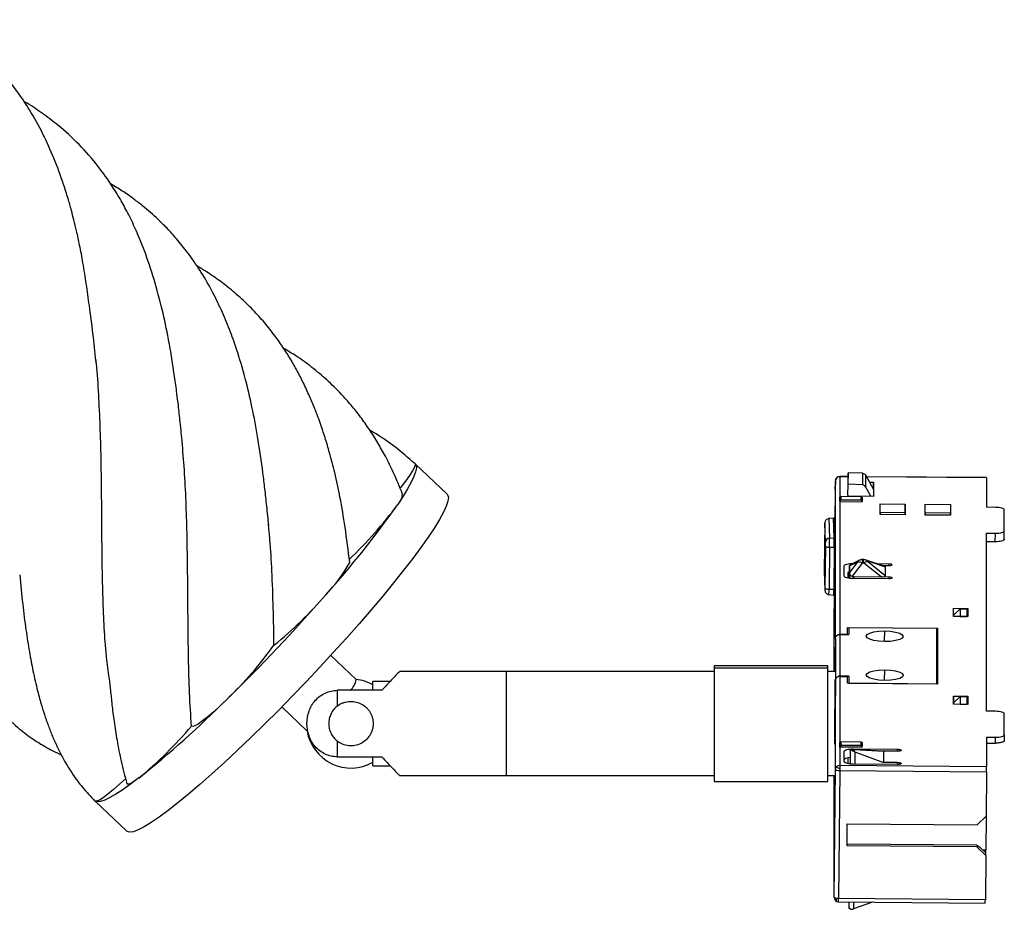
# Paper-space layout '_Inferior' of a CAD drawing. Header units: millimetres. Extents: x -289 to -86, y -33 to 113.
# Tile 2 of 2: x -196 to -86, y -33 to 67. Entities that reach past the tile are written whole.
import ezdxf

# ---------------------------------------------------------------- set-up
doc = ezdxf.new("R2010")
doc.units = ezdxf.units.MM

psp = doc.layouts.new('_Inferior')

# ---------------------------------------------------------------- linework, layer by layer
at = {"color": 7, "linetype": 'Continuous', "lineweight": 25}
for p, q in [((-148.2, 13.89), (-151.8, 17.31)), ((-103.13, 15.87), (-104.06, 15.88)), ((-104.05, 15.86), (-104.05, -1.87)), ((-103.13, 15.85), (-104.05, 15.86)), ((-103.11, 16.31), (-103.16, 15.07)), ((-103.11, 15.01), (-103.11, 16.31)), ((-101.5, 16.25), (-103.11, 16.31)), ((-101.5, 16.25), (-101.5, 14.94)), ((-101.16, 16.05), (-101.16, 14.73)), ((-101.16, 16.05), (-100.25, 14.4)), ((-87.55, 15.75), (-101.05, 15.86)), ((-87.55, 15.72), (-101.04, 15.84)), ((-87.55, 15.72), (-87.55, 15.74)), ((-87.55, 15.72), (-87.55, 12.42)), ((-104.55, 15.39), (-104.56, 14.43)), ((-104.56, 14.76), (-104.56, 14.76)), ((-104.56, 14.43), (-104.56, 14.71)), ((-104.55, -2.35), (-104.55, 15.39)), ((-103.16, 13.77), (-103.11, 15.01)), ((-101.5, 14.94), (-103.11, 15.01)), ((-101.16, 14.73), (-100.56, 13.63)), ((-100.71, 15.24), (-100.24, 15.23)), ((-100.26, 14.41), (-100.24, 15.23)), ((-100.24, 15.23), (-100.24, 13.63)), ((-104.57, 14.04), (-104.6, 11.19)), ((-103.95, 13.65), (-104.05, 13.55)), ((-104.05, 13.12), (-104.05, 13.55)), ((-104.05, 13.46), (-104.05, 13.55)), ((-103.95, 13.65), (-103.95, 13.22)), ((-103.95, 13.65), (-101.65, 13.63)), ((-103.15, 13.77), (-103.15, 13.65)), ((-100.24, 13.63), (-103.15, 13.65)), ((-101.65, 13.2), (-101.65, 13.63)), ((-101.65, 13.63), (-101.55, 13.53)), ((-101.55, 13.53), (-101.55, 13.1)), ((-104.05, 13.12), (-103.95, 13.22)), ((-104.05, 13.12), (-104.05, 13.03)), ((-101.55, 13.01), (-104.05, 13.03)), ((-101.65, 13.2), (-103.95, 13.22)), ((-101.65, 13.2), (-101.55, 13.1)), ((-101.55, 13.01), (-101.55, 13.1)), ((-99.51, 12.8), (-96.69, 12.77)), ((-99.51, 11.59), (-99.51, 12.8)), ((-99.5, 11.83), (-99.51, 12.8)), ((-96.71, 11.81), (-96.69, 12.77)), ((-96.69, 12.77), (-96.69, 11.57)), ((-94.46, 12.76), (-91.59, 12.73)), ((-94.46, 11.55), (-94.46, 12.76)), ((-94.45, 11.79), (-94.46, 12.76)), ((-91.59, 12.73), (-91.61, 11.77)), ((-91.59, 12.73), (-91.59, 11.53)), ((-86.53, 12.4), (-87.55, 12.42)), ((-104.74, 11.2), (-105.28, 11.14)), ((-105.28, 11.14), (-105.21, 8.96)), ((-104.67, 9), (-104.74, 11.2)), ((-104.74, 11.2), (-104.59, 11.19)), ((-104.59, 9), (-104.59, 11.31)), ((-104.59, 11.31), (-104.59, 11.19)), ((-96.69, 11.57), (-99.51, 11.59)), ((-99.5, 11.83), (-99.5, 11.59)), ((-96.71, 11.81), (-99.5, 11.83)), ((-96.71, 11.57), (-96.71, 11.81)), ((-91.59, 11.53), (-94.46, 11.55)), ((-94.45, 11.79), (-94.45, 11.55)), ((-91.61, 11.77), (-94.45, 11.79)), ((-91.61, 11.53), (-91.61, 11.77)), ((-85.55, 9.77), (-85.55, 12.11)), ((-105.74, 10.65), (-105.79, 5.28)), ((-105.67, 8.48), (-105.74, 10.65)), ((-104.59, 10.3), (-104.71, 10.3)), ((-105.21, 8.96), (-104.67, 9)), ((-104.59, 9.53), (-104.69, 9.53)), ((-104.59, 9.53), (-104.69, 9.53)), ((-104.59, 9), (-104.67, 9)), ((-104.6, 7.76), (-104.59, 9)), ((-87.55, 9.51), (-86.55, 9.5)), ((-87.55, -10.52), (-87.55, 9.51)), ((-86.56, 8.54), (-86.55, 9.5)), ((-85.56, 8.82), (-85.55, 9.77)), ((-105.67, 8.04), (-105.72, 3.35)), ((-105.21, 7.9), (-105.25, 3.2)), ((-104.67, 7.88), (-105.21, 7.9)), ((-104.67, 7.88), (-104.71, 3.19)), ((-104.6, 7.88), (-104.67, 7.88)), ((-104.6, 7.76), (-104.6, 7.37)), ((-86.56, 8.54), (-87.55, 8.55)), ((-104.67, 7.35), (-104.6, 5.15)), ((-104.6, 7.35), (-104.67, 7.35)), ((-104.6, 4.52), (-104.6, 7.37)), ((-103.55, 4.68), (-103.55, 5.83)), ((-102.96, 4.78), (-102.95, 5.88)), ((-102.95, 5.82), (-102.11, 6.26)), ((-102.11, 6.2), (-102.95, 5.07)), ((-102.95, 5.82), (-102.95, 5.07)), ((-101.92, 6.42), (-102.94, 5.89)), ((-101.54, 6.15), (-102.65, 4.66)), ((-102.55, 6.1), (-102.52, 6.1)), ((-102.55, 6.09), (-102.55, 6.1)), ((-101.92, 6.42), (-101.9, 6.44)), ((-101.34, 6.53), (-101.55, 6.53)), ((-101.34, 6.15), (-101.54, 6.15)), ((-99.41, 4.59), (-101.34, 6.15)), ((-99.04, 5.81), (-101.1, 6.48)), ((-100.94, 6.38), (-98.95, 5.73)), ((-98.95, 4.7), (-100.94, 6.31)), ((-99.89, 6.08), (-98.55, 6.07)), ((-98.55, 5.84), (-99.16, 5.85)), ((-98.95, 5.73), (-98.95, 4.7)), ((-98.55, 6.07), (-98.55, 5.84)), ((-105.79, 5.28), (-105.72, 3.11)), ((-105.79, 5.26), (-105.72, 3.09)), ((-104.6, 4.52), (-104.64, 0.68)), ((-103.16, 5.09), (-103.16, 4.46)), ((-102.96, 4.42), (-102.96, 4.78)), ((-102.95, 4.91), (-102.95, 4.42)), ((-102.45, 4.62), (-98.55, 4.59)), ((-102.45, 4.39), (-102.45, 4.62)), ((-98.55, 4.59), (-98.55, 4.36)), ((-104.71, 3.71), (-104.63, 1.37)), ((-98.55, 4.36), (-102.55, 4.39)), ((-105.72, 3.09), (-105.72, 3.11)), ((-105.27, 2.59), (-104.72, 2.54)), ((-105.25, 3.2), (-104.71, 3.19)), ((-104.72, 2.54), (-104.67, 2.54)), ((-104.71, 3.19), (-104.69, 3.19)), ((-104.67, 2.26), (-104.67, 1.97)), ((-104.67, 1.97), (-104.68, 1.01)), ((-104.64, 1.56), (-104.64, 0.68)), ((-104.68, -6.06), (-104.68, 1.01)), ((-91.26, 1.06), (-89.64, 1.04)), ((-91.26, 0.14), (-91.26, 1.06)), ((-91.25, 0.38), (-91.26, 1.06)), ((-89.64, 0.12), (-91.26, 0.14)), ((-90.5, 1), (-91.25, 0.29)), ((-91.25, 0.38), (-91.25, 0.14)), ((-91.15, 0.38), (-91.25, 0.38)), ((-90.51, 0.13), (-90.5, 0.14)), ((-90.5, 1), (-90.5, 0.14)), ((-90.5, 1), (-89.75, 0.99)), ((-90.5, 0.14), (-89.75, 0.14)), ((-89.75, 0.99), (-89.75, 0.14)), ((-89.65, 0.37), (-89.75, 0.37)), ((-89.75, 0.12), (-89.75, 0.14)), ((-89.64, 1.04), (-89.65, 0.37)), ((-89.65, 0.12), (-89.65, 0.37)), ((-89.64, 1.04), (-89.64, 0.12)), ((-103.18, -1.1), (-93.05, -1.18)), ((-103.18, -1.9), (-103.18, -1.1)), ((-103.18, -1.88), (-104.05, -1.87)), ((-104.05, -1.89), (-103.05, -1.9)), ((-104.05, -1.89), (-104.05, -6.58)), ((-103.05, -1.13), (-103.05, -1.9)), ((-93.15, -1.21), (-103.05, -1.13)), ((-99.01, -2.69), (-99, -1.49)), ((-93.15, -7.44), (-93.15, -1.21)), ((-93.05, -1.18), (-93.06, -2.14)), ((-93.06, -2.14), (-93.06, -7.47)), ((-93.05, -1.18), (-93.05, -7.47)), ((-104.55, -2.37), (-104.59, -6.06)), ((-104.55, -2.37), (-104.55, -2.35)), ((-104.55, -2.37), (-104.55, -7.05)), ((-93.11, -7.47), (-93.07, -3.29)), ((-93.06, -2.22), (-93.06, -4.56)), ((-158.43, -6.96), (-161.29, -4.24)), ((-105.39, -5.41), (-118.19, -5.41)), ((-118.19, -5.41), (-118.19, -18.41)), ((-105.39, -18.41), (-105.39, -5.41)), ((-93.06, -4.56), (-93.07, -5.76)), ((-93.07, -5.99), (-93.06, -4.79)), ((-93.06, -4.56), (-93.06, -4.56)), ((-93.06, -4.79), (-93.06, -7.47)), ((-93.06, -4.79), (-93.06, -4.79)), ((-118.19, -6.06), (-153.57, -6.06)), ((-141.56, -6.06), (-141.56, -17.76)), ((-105.39, -5.68), (-118.19, -5.68)), ((-104.57, -6.06), (-105.39, -6.06)), ((-103.05, -6.59), (-104.05, -6.58)), ((-104.05, -6.6), (-104.05, -16.6)), ((-104.05, -6.6), (-103.18, -6.6)), ((-103.18, -7.38), (-103.18, -6.6)), ((-103.05, -6.59), (-103.05, -7.39)), ((-99.01, -7.06), (-99, -5.87)), ((-93.07, -5.76), (-93.07, -5.99)), ((-93.07, -5.76), (-93.07, -5.76)), ((-154.61, -7.16), (-156.56, -7.16)), ((-156.56, -8.17), (-156.56, -7.16)), ((-104.62, -13.49), (-104.57, -6.94)), ((-104.55, -7.07), (-104.62, -14.14)), ((-104.55, -7.07), (-104.55, -7.05)), ((-104.55, -17.07), (-104.55, -7.07)), ((-93.05, -7.47), (-103.18, -7.38)), ((-103.05, -7.36), (-93.15, -7.44)), ((-93.15, -7.44), (-93.15, -7.47)), ((-160.56, -8.17), (-160.56, -9.94)), ((-155.56, -8.17), (-160.56, -8.17)), ((-91.26, -8.82), (-89.64, -8.83)), ((-91.26, -9.74), (-91.26, -8.82)), ((-91.26, -8.82), (-91.25, -9.49)), ((-89.65, -9.5), (-89.64, -8.83)), ((-89.64, -8.83), (-89.64, -9.75)), ((-89.64, -9.75), (-91.26, -9.74)), ((-90.5, -8.86), (-91.25, -9.57)), ((-91.25, -9.49), (-91.25, -9.74)), ((-91.17, -9.49), (-91.25, -9.49)), ((-90.53, -9.74), (-90.5, -9.72)), ((-90.5, -8.86), (-90.5, -9.72)), ((-90.5, -8.86), (-89.75, -8.86)), ((-90.5, -9.72), (-89.75, -9.72)), ((-89.75, -8.86), (-89.75, -9.72)), ((-89.65, -9.5), (-89.75, -9.5)), ((-89.75, -9.75), (-89.75, -9.72)), ((-89.65, -9.75), (-89.65, -9.5)), ((-166.8, -10.03), (-163.94, -12.76)), ((-86.55, -10.53), (-87.55, -10.52)), ((-85.55, -13.16), (-85.55, -10.83)), ((-85.55, -13.16), (-85.55, -13.83)), ((-160.56, -13.88), (-160.56, -15.65)), ((-104.62, -13.52), (-104.62, -14.14)), ((-104.62, -13.54), (-104.62, -14.16)), ((-104.62, -14.21), (-104.62, -13.57)), ((-103.95, -13.93), (-104.05, -14.02)), ((-104.05, -14.45), (-104.05, -14.02)), ((-104.05, -14.02), (-104.05, -14.12)), ((-104.05, -14.45), (-103.95, -14.36)), ((-103.95, -13.93), (-103.95, -14.36)), ((-103.95, -13.93), (-101.65, -13.95)), ((-101.65, -14.37), (-103.95, -14.36)), ((-101.65, -14.37), (-101.65, -13.95)), ((-101.65, -13.95), (-101.55, -14.04)), ((-101.65, -14.37), (-101.55, -14.47)), ((-101.55, -14.04), (-101.55, -14.47)), ((-87.55, -13.43), (-86.55, -13.44)), ((-87.55, -13.43), (-87.55, -16.74)), ((-87.55, -14.1), (-86.55, -14.11)), ((-86.55, -14.11), (-86.55, -13.44)), ((-104.05, -14.55), (-104.05, -14.45)), ((-101.55, -14.57), (-104.05, -14.55)), ((-103.55, -16.18), (-103.55, -15.03)), ((-102.86, -16.08), (-102.85, -14.96)), ((-102.85, -16.45), (-102.84, -14.85)), ((-102.84, -14.82), (-102.63, -14.83)), ((-102.84, -14.85), (-102.84, -14.84)), ((-102.63, -14.85), (-102.84, -14.84)), ((-99.23, -15.01), (-102.63, -14.83)), ((-102.63, -14.85), (-102.63, -14.97)), ((-102.55, -14.75), (-97.55, -14.8)), ((-102.55, -14.75), (-102.55, -14.83)), ((-102.45, -14.88), (-102.45, -15.02)), ((-99.15, -15.06), (-102.45, -14.88)), ((-102.34, -15.07), (-102.35, -16.47)), ((-102.34, -15.07), (-99.15, -16.27)), ((-101.55, -14.57), (-101.55, -14.47)), ((-97.55, -15.03), (-99.31, -15.01)), ((-99.15, -15.06), (-99.15, -16.27)), ((-97.55, -15.03), (-97.55, -14.8)), ((-160.56, -15.65), (-155.56, -15.65)), ((-156.56, -16.66), (-156.56, -15.65)), ((-104.05, -16.6), (-87.55, -16.74)), ((-103.16, -15.77), (-103.16, -16.4)), ((-102.86, -16.45), (-102.86, -16.08)), ((-97.55, -16.51), (-102.55, -16.47)), ((-97.55, -16.28), (-99.15, -16.27)), ((-97.55, -16.51), (-97.55, -16.28)), ((-156.56, -16.66), (-154.61, -16.66)), ((-104.68, -31.45), (-104.55, -17.07)), ((-104.05, -17.22), (-104.18, -31.6)), ((-87.55, -17.36), (-104.05, -17.22)), ((-87.55, -17.36), (-87.6, -22.34)), ((-153.57, -17.76), (-118.19, -17.76)), ((-118.19, -18.41), (-105.39, -18.41)), ((-105.39, -17.76), (-104.67, -17.76)), ((-104.68, -31.45), (-104.68, -17.76)), ((-187.84, -20.6), (-184.24, -24.02)), ((-187.79, -20.64), (-187.84, -20.6)), ((-103.23, -25.66), (-103.21, -23.17)), ((-103.21, -23.17), (-88.61, -23.29)), ((-88.61, -23.29), (-87.6, -22.34)), ((-87.6, -22.35), (-87.64, -26.12)), ((-184.2, -24.06), (-184.24, -24.02)), ((-88.63, -25.58), (-103.23, -25.46)), ((-88.63, -25.78), (-103.23, -25.66)), ((-88.63, -25.58), (-88.63, -25.78)), ((-88.63, -25.58), (-88.33, -25.79)), ((-87.64, -26.75), (-88.63, -25.78)), ((-88.33, -25.79), (-87.64, -26.46)), ((-87.99, -26.12), (-87.64, -26.12)), ((-87.64, -26.75), (-87.64, -26.12)), ((-87.64, -26.75), (-87.68, -31.73)), ((-104.19, -31.95), (-87.69, -32.09)), ((-87.68, -31.73), (-104.18, -31.6)), ((-103, -32.67), (-102.99, -31.96)), ((-103, -32.6), (-102.99, -31.96)), ((-102.49, -31.97), (-102.5, -32.75)), ((-100.36, -31.98), (-102.5, -32.75)), ((-103, -32.67), (-103, -32.67))]:
    psp.add_line(p, q, dxfattribs=at)
at = {"color": 7, "linetype": 'Continuous', "lineweight": 25, "flags": 128}
for points in [[(-151.85, 17.35), (-151.7, 17.15), (-151.67, 16.84), (-151.75, 16.42), (-151.94, 15.88), (-152.24, 15.24), (-152.65, 14.49), (-153.17, 13.65), (-153.78, 12.71)], [(-151.85, 17.35), (-151.8, 17.2), (-151.89, 16.92), (-152.1, 16.52), (-152.44, 15.99), (-152.9, 15.37), (-153.45, 14.66), (-153.51, 14.59)], [(-148.2, 13.89), (-148.16, 13.83), (-148.07, 13.54), (-148.12, 13.12), (-148.3, 12.56), (-148.62, 11.87), (-149.06, 11.05), (-149.64, 10.11), (-150.33, 9.07), (-151.15, 7.91), (-152.07, 6.66), (-153.1, 5.33), (-154.23, 3.91), (-155.44, 2.43), (-156.74, 0.9), (-158.1, -0.68), (-159.53, -2.29), (-161.01, -3.92), (-162.52, -5.56), (-164.06, -7.2), (-165.62, -8.82), (-167.18, -10.42), (-168.74, -11.97), (-170.27, -13.47), (-171.78, -14.91), (-173.24, -16.28), (-174.66, -17.57), (-176.01, -18.76), (-177.29, -19.85), (-178.48, -20.83), (-179.59, -21.69), (-180.59, -22.44), (-181.49, -23.05), (-182.28, -23.53), (-182.95, -23.87), (-183.49, -24.07), (-183.91, -24.14), (-184.2, -24.06)], [(-85.55, 12.11), (-85.57, 12.16), (-85.62, 12.22), (-85.71, 12.27), (-85.84, 12.31), (-85.98, 12.35), (-86.15, 12.38), (-86.34, 12.39), (-86.53, 12.4)], [(-86.55, 9.5), (-86.35, 9.5), (-86.17, 9.52), (-85.99, 9.54), (-85.84, 9.57), (-85.72, 9.62), (-85.63, 9.67), (-85.57, 9.72), (-85.55, 9.77)], [(-105.21, 7.9), (-105.3, 7.9), (-105.39, 7.91), (-105.47, 7.93), (-105.54, 7.95), (-105.59, 7.97), (-105.64, 7.99), (-105.66, 8.02), (-105.67, 8.04)], [(-85.56, 8.82), (-85.58, 8.76), (-85.63, 8.71), (-85.73, 8.66), (-85.85, 8.62), (-86, 8.58), (-86.17, 8.56), (-86.36, 8.54), (-86.56, 8.54)], [(-103.55, 5.83), (-103.53, 5.88), (-103.47, 5.94), (-103.38, 5.98), (-103.26, 6.03), (-103.1, 6.06), (-102.93, 6.09), (-102.74, 6.1), (-102.55, 6.1)], [(-98.55, 6.07), (-98.4, 6.06), (-98.27, 6.04), (-98.18, 6), (-98.15, 5.95), (-98.18, 5.91), (-98.27, 5.87), (-98.4, 5.85), (-98.55, 5.84)], [(-102.55, 4.39), (-102.74, 4.4), (-102.93, 4.42), (-103.1, 4.44), (-103.26, 4.48), (-103.38, 4.52), (-103.47, 4.57), (-103.53, 4.63), (-103.55, 4.68)], [(-98.55, 4.59), (-98.4, 4.58), (-98.27, 4.55), (-98.18, 4.51), (-98.15, 4.47), (-98.18, 4.42), (-98.27, 4.39), (-98.4, 4.36), (-98.55, 4.36)], [(-105.72, 3.35), (-105.71, 3.32), (-105.68, 3.29), (-105.64, 3.27), (-105.58, 3.25), (-105.51, 3.23), (-105.43, 3.22), (-105.35, 3.21), (-105.25, 3.2)], [(-105.72, 3.35), (-105.72, 3.28), (-105.72, 3.22), (-105.72, 3.18), (-105.72, 3.14), (-105.72, 3.11), (-105.72, 3.1), (-105.72, 3.1), (-105.72, 3.11)], [(-99, -2.69), (-99.64, -2.65), (-100.22, -2.56), (-100.68, -2.43), (-100.98, -2.26), (-101.08, -2.07), (-100.98, -1.89), (-100.68, -1.73), (-100.22, -1.6), (-99.64, -1.52), (-99, -1.49)], [(-99, -1.49), (-98.35, -1.53), (-97.77, -1.62), (-97.31, -1.75), (-97.02, -1.92), (-96.91, -2.11), (-97.02, -2.29), (-97.31, -2.45), (-97.77, -2.58), (-98.35, -2.66), (-99, -2.69)], [(-99, -7.06), (-99.64, -7.02), (-100.22, -6.93), (-100.68, -6.8), (-100.98, -6.63), (-101.08, -6.44), (-100.98, -6.26), (-100.68, -6.1), (-100.22, -5.97), (-99.64, -5.89), (-99, -5.87)], [(-99, -5.87), (-98.35, -5.9), (-97.77, -5.99), (-97.31, -6.13), (-97.01, -6.29), (-96.91, -6.48), (-97.01, -6.66), (-97.31, -6.83), (-97.77, -6.95), (-98.35, -7.03), (-99, -7.06)], [(-172.95, -9.16), (-173.73, -9.9), (-174.46, -10.57), (-175.13, -11.15), (-175.71, -11.61), (-176.2, -11.96), (-176.58, -12.17), (-176.83, -12.25), (-176.96, -12.19)], [(-85.55, -10.83), (-85.57, -10.77), (-85.62, -10.72), (-85.72, -10.67), (-85.84, -10.62), (-85.99, -10.59), (-86.17, -10.56), (-86.35, -10.54), (-86.55, -10.53)], [(-86.55, -13.44), (-86.35, -13.44), (-86.17, -13.42), (-85.99, -13.4), (-85.84, -13.36), (-85.72, -13.32), (-85.62, -13.27), (-85.57, -13.22), (-85.55, -13.16)], [(-104.62, -14.08), (-104.62, -14.09), (-104.62, -14.11), (-104.62, -14.12), (-104.62, -14.14), (-104.62, -14.14), (-104.62, -14.15), (-104.62, -14.15), (-104.62, -14.14)], [(-103.55, -15.03), (-103.53, -14.98), (-103.47, -14.92), (-103.38, -14.88), (-103.25, -14.83), (-103.1, -14.8), (-102.93, -14.77), (-102.74, -14.76), (-102.55, -14.75)], [(-97.55, -14.8), (-97.47, -14.8), (-97.39, -14.81), (-97.33, -14.82), (-97.26, -14.83), (-97.21, -14.85), (-97.18, -14.87), (-97.16, -14.89), (-97.15, -14.91)], [(-97.15, -14.91), (-97.16, -14.94), (-97.18, -14.96), (-97.21, -14.98), (-97.26, -14.99), (-97.33, -15.01), (-97.39, -15.02), (-97.47, -15.02), (-97.55, -15.03)], [(-97.55, -16.28), (-97.47, -16.29), (-97.39, -16.29), (-97.33, -16.3), (-97.26, -16.32), (-97.21, -16.34), (-97.18, -16.36), (-97.16, -16.38), (-97.15, -16.4)], [(-97.15, -16.4), (-97.16, -16.42), (-97.18, -16.44), (-97.21, -16.46), (-97.26, -16.48), (-97.33, -16.49), (-97.39, -16.5), (-97.47, -16.51), (-97.55, -16.51)], [(-182.86, -18.03), (-183.82, -18.74), (-184.68, -19.35), (-185.45, -19.85), (-186.13, -20.24), (-186.7, -20.52), (-187.18, -20.67), (-187.54, -20.71), (-187.79, -20.64)], [(-184.39, -18.11), (-185.05, -18.72), (-185.74, -19.34), (-186.36, -19.85), (-186.89, -20.25), (-187.31, -20.51), (-187.62, -20.64), (-187.79, -20.64)], [(-182.86, -18.03), (-183.37, -18.4), (-183.77, -18.64), (-184.05, -18.74), (-184.2, -18.71), (-184.23, -18.66)]]:
    psp.add_lwpolyline(points, dxfattribs=at)
at = {"color": 7, "linetype": 'Continuous', "lineweight": 25}
for centre, radius, start, end in [((-104.05, 15.38), 0.5, 89.5255, 179.4835), ((-155.02, 13.99), 1.79, 313.874, 357.5157), ((-244.6, 76.75), 111.13, 318.1308, 324.8068), ((-190.69, 39.86), 45.82, 313.3723, 323.6546), ((-105.18, 8.47), 0.49, 93.3736, 178.344), ((-145.35, 8.41), 40.15, 359.2747, 0.7883), ((-147.05, 8.42), 42.38, 359.2747, 0.7883), ((-122.36, 8.25), 16.69, 359.2747, 0.7883), ((-173.95, 14.3), 16.85, 315.9231, 331.3586), ((-101.66, 5.93), 0.56, 117.8124, 143.367), ((-101.87, 5.57), 0.67, 60.3638, 110.5847), ((-100.93, 5.68), 0.627, 91.5452, 131.6929), ((-101.23, 6.1), 0.391, 43.8482, 71.9338), ((-102.69, 2.8), 2.34, 96.4348, 101.4662), ((-326.22, 147.01), 218.82, 314.4623, 318.6949), ((-195.72, 31.58), 44.59, 308.9535, 319.4311), ((-114.18, 3.09), 8.92, 356.839, 0.7501), ((-114.13, 3.06), 9.42, 356.839, 0.7501), ((-202.38, 21.75), 42.67, 313.5973, 324.3986), ((-160.51, -6.6), 2.11, 311.7306, 350.1291), ((-159.02, -11.91), 5, 60.4626, 83.6134), ((-258.37, 76.34), 120.85, 308.6666, 314.9756), ((-213.15, 18.52), 47.47, 309.6471, 319.6828), ((-159.02, -11.91), 5, 189.2874, 299.5423), ((-102.63, -15.34), 0.508, 82.7341, 89.6641), ((-102.63, -15.34), 0.506, 75.6644, 82.7348), ((-104.46, -17.17), 0.314, 67.5153, 97.1085), ((-105.03, -19.13), 2.35, 65.3284, 72.8569), ((-104.18, -31.45), 0.5, 180.0024, 269.5233), ((-103.83, -31.87), 0.645, 152.9351, 174.424), ((-104.4, -31.82), 0.0746, 171.8986, 227.7712), ((-128.27, -31.49), 24.09, 358.9068, 359.7563), ((-122.29, -31.51), 34.61, 359.036, 359.6272)]:
    psp.add_arc(centre, radius, start, end, dxfattribs=at)
for points, knots in [([(-187.71, 28.86), (-187.81, 29.89), (-188.02, 31.97), (-188.41, 34.9), (-188.78, 37.56), (-189.13, 39.8), (-189.5, 41.79), (-189.85, 43.39), (-190.17, 44.69), (-190.48, 45.91), (-190.86, 47.24), (-191.49, 49.22), (-192.39, 51.67), (-193.67, 54.5), (-195.01, 56.91), (-196.38, 58.98), (-197.65, 60.63), (-198.94, 62.08), (-200.48, 63.62), (-202.46, 65.28), (-204.22, 66.56), (-205.32, 67.16), (-205.5, 67.26)], [0, 0, 0, 0, 0.062901, 0.126816, 0.177052, 0.227951, 0.271626, 0.307563, 0.335709, 0.359856, 0.390322, 0.427702, 0.498357, 0.567272, 0.641462, 0.696599, 0.748669, 0.793976, 0.839743, 0.9098, 0.985075, 1, 1, 1, 1]), ([(-177.99, 19.63), (-178.07, 20.42), (-178.2, 21.83), (-178.41, 23.7), (-178.58, 25.09), (-178.72, 26.17), (-178.9, 27.48), (-179.16, 29.2), (-179.61, 31.73), (-180.24, 34.73), (-181.14, 38.08), (-182.11, 40.97), (-183.09, 43.39), (-183.97, 45.26), (-184.88, 46.93), (-185.99, 48.76), (-187.51, 50.91), (-189.54, 53.24), (-191.71, 55.23), (-193.78, 56.78), (-195.06, 57.65), (-195.76, 58.04), (-195.8, 58.06)], [0, 0, 0, 0, 0.048084, 0.085734, 0.113312, 0.133211, 0.153355, 0.195877, 0.241735, 0.314408, 0.390088, 0.466664, 0.520823, 0.568481, 0.611106, 0.656087, 0.723977, 0.805313, 0.884885, 0.941975, 0.996588, 1, 1, 1, 1]), ([(-168.27, 10.39), (-168.34, 11.11), (-168.48, 12.47), (-168.7, 14.47), (-169, 17), (-169.45, 20.09), (-170.11, 23.63), (-170.91, 27.03), (-171.76, 29.9), (-172.67, 32.44), (-173.6, 34.66), (-174.71, 36.92), (-175.97, 39.07), (-177.29, 40.97), (-178.53, 42.52), (-179.66, 43.76), (-180.65, 44.75), (-181.58, 45.59), (-182.48, 46.34), (-183.53, 47.16), (-184.72, 48), (-185.62, 48.53), (-186.06, 48.8)], [0, 0, 0, 0, 0.043789, 0.083492, 0.120653, 0.202006, 0.277835, 0.347904, 0.423541, 0.476577, 0.531392, 0.589489, 0.652955, 0.711772, 0.759469, 0.799911, 0.835996, 0.863306, 0.89237, 0.923442, 0.961945, 1, 1, 1, 1]), ([(-159.16, 6.22), (-159.33, 7.55), (-159.63, 10.03), (-160.21, 13.39), (-160.8, 16.17), (-161.38, 18.4), (-161.88, 20.11), (-162.3, 21.37), (-162.66, 22.4), (-163.08, 23.49), (-163.61, 24.79), (-164.27, 26.21), (-164.97, 27.61), (-165.73, 28.94), (-166.59, 30.32), (-167.59, 31.75), (-168.75, 33.22), (-170.05, 34.65), (-171.49, 36.04), (-173.03, 37.34), (-174.65, 38.53), (-175.78, 39.22), (-176.35, 39.57)], [0, 0, 0, 0, 0.092428, 0.1729, 0.24136, 0.298247, 0.342767, 0.375031, 0.39842, 0.424246, 0.463057, 0.505417, 0.544639, 0.584992, 0.62714, 0.675812, 0.7273, 0.780197, 0.835141, 0.892083, 0.945659, 1, 1, 1, 1]), ([(-153.23, 13.91), (-153.56, 14.72), (-154.15, 16.18), (-155.1, 18.09), (-156, 19.7), (-156.93, 21.17), (-157.93, 22.58), (-158.99, 23.91), (-160.24, 25.32), (-161.7, 26.75), (-163.4, 28.17), (-165.02, 29.36), (-166.13, 30.01), (-166.59, 30.29)], [0, 0, 0, 0, 0.113687, 0.206711, 0.286441, 0.366944, 0.448684, 0.529808, 0.608794, 0.716205, 0.819422, 0.924774, 1, 1, 1, 1]), ([(-187.74, 29.07), (-187.72, 28.91), (-187.57, 27.6), (-187.42, 25.08), (-187.25, 21.53), (-187.15, 17.96), (-187.1, 14.38), (-187.08, 10.84), (-187.05, 7.34), (-187, 3.88), (-186.89, 0.51), (-186.75, -2.29), (-186.59, -3.89), (-186.54, -4.45)], [0, 0, 0, 0, 0.014533, 0.117404, 0.219566, 0.322437, 0.424574, 0.52742, 0.629911, 0.732401, 0.83785, 0.943299, 1, 1, 1, 1]), ([(-151.84, 17.34), (-152.59, 17.99), (-153.98, 19.19), (-155.7, 20.39), (-156.67, 20.94), (-156.88, 21.06)], [0, 0, 0, 0, 0.476907, 0.887806, 1, 1, 1, 1]), ([(-176.96, -12.19), (-177.04, -10.96), (-177.19, -8.49), (-177.29, -4.77), (-177.34, -1.13), (-177.36, 2.38), (-177.4, 5.94), (-177.45, 9.51), (-177.56, 13.09), (-177.73, 16.55), (-177.92, 18.79), (-178.02, 19.86)], [0, 0, 0, 0, 0.125679, 0.252556, 0.360098, 0.468387, 0.575883, 0.684127, 0.791623, 0.899864, 1, 1, 1, 1]), ([(-104.05, 15.86), (-104.18, 15.86), (-104.31, 15.81), (-104.5, 15.64), (-104.55, 15.51), (-104.55, 15.39)], [0, 0, 0, 0, 0.5, 0.5, 1, 1, 1, 1]), ([(-101.5, 16.25), (-101.43, 16.25), (-101.36, 16.23), (-101.24, 16.16), (-101.19, 16.1), (-101.16, 16.05)], [0, 0, 0, 0, 0.5, 0.5, 1, 1, 1, 1]), ([(-104.56, 14.71), (-104.56, 14.72), (-104.56, 14.74), (-104.56, 14.75), (-104.56, 14.76), (-104.56, 14.75), (-104.56, 14.72), (-104.56, 14.64), (-104.57, 14.53), (-104.57, 14.38), (-104.57, 14.22), (-104.57, 14.1), (-104.57, 14.04)], [0, 0, 0, 0, 0.060099, 0.119808, 0.179664, 0.240199, 0.369538, 0.500121, 0.62939, 0.760042, 0.879663, 1, 1, 1, 1]), ([(-101.16, 14.73), (-101.19, 14.79), (-101.24, 14.84), (-101.36, 14.91), (-101.43, 14.93), (-101.5, 14.94)], [0, 0, 0, 0, 0.5, 0.5, 1, 1, 1, 1]), ([(-205.99, 14.06), (-205.92, 13.35), (-205.8, 12.1), (-205.62, 10.5), (-205.48, 9.34), (-205.36, 8.33), (-205.16, 6.97), (-204.88, 5.19), (-204.47, 3.04), (-203.98, 0.93), (-203.45, -0.96), (-202.89, -2.64), (-202.24, -4.3), (-201.49, -5.91), (-200.71, -7.31), (-200.05, -8.35), (-199.52, -9.1), (-199.03, -9.73), (-198.48, -10.39), (-197.78, -11.15), (-196.97, -11.93), (-196.15, -12.64), (-195.4, -13.22), (-194.71, -13.7), (-194.06, -14.12), (-193.34, -14.54), (-192.53, -14.99), (-191.92, -15.28), (-191.6, -15.43)], [0, 0, 0, 0, 0.049119, 0.086066, 0.112803, 0.138539, 0.165086, 0.219422, 0.278853, 0.338011, 0.394142, 0.441471, 0.493162, 0.552764, 0.60341, 0.642836, 0.670877, 0.69252, 0.720591, 0.755, 0.794204, 0.829916, 0.860927, 0.887358, 0.912193, 0.93625, 0.967469, 1, 1, 1, 1]), ([(-105.28, 11.14), (-105.34, 11.13), (-105.4, 11.12), (-105.51, 11.06), (-105.57, 11.03), (-105.65, 10.93), (-105.69, 10.88), (-105.73, 10.77), (-105.74, 10.71), (-105.74, 10.65)], [0, 0, 0, 0, 0.25, 0.25, 0.5, 0.5, 0.75, 0.75, 1, 1, 1, 1]), ([(-167.68, -3.09), (-167.7, -1.71), (-167.75, 1.08), (-167.89, 5.05), (-168.07, 8.24), (-168.25, 9.99), (-168.31, 10.6)], [0, 0, 0, 0, 0.301197, 0.605266, 0.862999, 1, 1, 1, 1]), ([(-102.95, 5.88), (-102.95, 5.87), (-102.95, 5.87), (-102.95, 5.83), (-102.95, 5.82)], [0, 0, 0, 0, 0.53157, 1, 1, 1, 1]), ([(-102.11, 6.26), (-102.09, 6.28), (-102.07, 6.28), (-102.07, 6.25), (-102.09, 6.23), (-102.11, 6.2)], [0, 0, 0, 0, 0.5, 0.5, 1, 1, 1, 1]), ([(-101.51, 6.53), (-101.55, 6.53), (-101.61, 6.52), (-101.72, 6.5), (-101.83, 6.47), (-101.89, 6.44), (-101.92, 6.42)], [0, 0, 0, 0, 0.250246, 0.497125, 0.745546, 1, 1, 1, 1]), ([(-101.51, 6.53), (-101.51, 6.52), (-101.5, 6.5), (-101.51, 6.37), (-101.53, 6.23), (-101.54, 6.15)], [0, 0, 0, 0, 0.324381, 0.656127, 1, 1, 1, 1]), ([(-101.34, 6.15), (-101.35, 6.18), (-101.36, 6.22), (-101.37, 6.28), (-101.38, 6.33), (-101.39, 6.38), (-101.4, 6.42), (-101.4, 6.46), (-101.4, 6.5), (-101.4, 6.53), (-101.38, 6.53), (-101.36, 6.49), (-101.34, 6.48)], [0, 0, 0, 0, 0.074074, 0.147195, 0.219415, 0.290787, 0.361366, 0.431209, 0.500374, 0.662511, 0.828819, 1, 1, 1, 1]), ([(-101.1, 6.48), (-101.13, 6.48), (-101.17, 6.5), (-101.25, 6.51), (-101.32, 6.52), (-101.37, 6.52), (-101.39, 6.53)], [0, 0, 0, 0, 0.2526, 0.494766, 0.739271, 1, 1, 1, 1]), ([(-100.94, 6.31), (-100.98, 6.34), (-101, 6.37), (-101, 6.39), (-100.98, 6.39), (-100.94, 6.38)], [0, 0, 0, 0, 0.5, 0.5, 1, 1, 1, 1]), ([(-98.95, 5.73), (-98.95, 5.74), (-98.96, 5.77), (-98.99, 5.8), (-99.03, 5.81), (-99.04, 5.81)], [0, 0, 0, 0, 0.453099, 0.855853, 1, 1, 1, 1]), ([(-196.27, 4.82), (-196.17, 3.72), (-195.96, 1.62), (-195.6, -1.27), (-195.21, -3.76), (-194.78, -6.06), (-194.32, -8.09), (-193.84, -9.82), (-193.46, -11), (-193.17, -11.85), (-192.94, -12.47), (-192.71, -13.06), (-192.46, -13.65), (-192.15, -14.34), (-191.72, -15.23), (-191.11, -16.36), (-190.28, -17.69), (-189.19, -19.17), (-188.29, -20.12), (-187.81, -20.63)], [0, 0, 0, 0, 0.104255, 0.198111, 0.281628, 0.354659, 0.436317, 0.500125, 0.549164, 0.576092, 0.601594, 0.62576, 0.648588, 0.67549, 0.715052, 0.76729, 0.832305, 0.909802, 1, 1, 1, 1]), ([(-102.95, 5.07), (-102.95, 5.06), (-102.95, 5.04), (-102.95, 5), (-102.95, 4.96), (-102.95, 4.92), (-102.95, 4.91)], [0, 0, 0, 0, 0.226518, 0.468444, 0.726165, 1, 1, 1, 1]), ([(-102.95, 4.91), (-102.95, 4.9), (-102.94, 4.87), (-102.93, 4.84), (-102.9, 4.81), (-102.86, 4.76), (-102.78, 4.72), (-102.69, 4.68), (-102.65, 4.66)], [0, 0, 0, 0, 0.123721, 0.246219, 0.369739, 0.496472, 0.74288, 1, 1, 1, 1]), ([(-102.65, 4.66), (-102.63, 4.65), (-102.6, 4.64), (-102.55, 4.63), (-102.5, 4.62), (-102.47, 4.62), (-102.45, 4.62)], [0, 0, 0, 0, 0.255374, 0.504692, 0.751637, 1, 1, 1, 1]), ([(-105.72, 3.09), (-105.71, 3.03), (-105.7, 2.91), (-105.59, 2.75), (-105.45, 2.63), (-105.33, 2.61), (-105.27, 2.59)], [0, 0, 0, 0, 0.2451925, 0.4937908, 0.7457502, 1, 1, 1, 1]), ([(-104.55, -2.35), (-104.55, -2.32), (-104.55, -2.28), (-104.53, -2.22), (-104.51, -2.16), (-104.48, -2.1), (-104.45, -2.05), (-104.41, -2.01), (-104.36, -1.97), (-104.32, -1.94), (-104.27, -1.92), (-104.23, -1.9), (-104.18, -1.89), (-104.13, -1.88), (-104.09, -1.87), (-104.06, -1.87), (-104.05, -1.87)], [0, 0, 0, 0, 0.089527, 0.176272, 0.260233, 0.34141, 0.419803, 0.495412, 0.568235, 0.638274, 0.705527, 0.769994, 0.831675, 0.89057, 0.946678, 1, 1, 1, 1]), ([(-104.55, -2.37), (-104.55, -2.31), (-104.54, -2.25), (-104.49, -2.13), (-104.45, -2.08), (-104.35, -1.98), (-104.29, -1.95), (-104.17, -1.9), (-104.11, -1.89), (-104.05, -1.89)], [0, 0, 0, 0, 0.25, 0.25, 0.5, 0.5, 0.75, 0.75, 1, 1, 1, 1]), ([(-186.56, -4.41), (-186.51, -4.8), (-186.42, -5.57), (-186.21, -6.93), (-186.05, -8.34), (-185.9, -9.89), (-185.66, -11.77), (-185.32, -13.89), (-184.87, -16.26), (-184.45, -17.83), (-184.23, -18.66)], [0, 0, 0, 0, 0.073761, 0.147975, 0.234258, 0.341926, 0.472192, 0.625527, 0.801368, 1, 1, 1, 1]), ([(-153.57, -6.07), (-153.56, -6.07), (-153.5, -6), (-153.72, -6.23), (-154.15, -6.67), (-154.72, -7.27), (-155.18, -7.76), (-155.47, -8.08), (-155.56, -8.17)], [0, 0, 0, 0, 0.01092, 0.273273, 0.533701, 0.724588, 0.920924, 1, 1, 1, 1]), ([(-104.05, -6.58), (-104.11, -6.58), (-104.17, -6.59), (-104.29, -6.63), (-104.35, -6.67), (-104.45, -6.76), (-104.49, -6.82), (-104.54, -6.93), (-104.55, -6.99), (-104.55, -7.05)], [0, 0, 0, 0, 0.25, 0.25, 0.5, 0.5, 0.75, 0.75, 1, 1, 1, 1]), ([(-104.05, -6.6), (-104.07, -6.6), (-104.12, -6.6), (-104.19, -6.61), (-104.26, -6.64), (-104.33, -6.68), (-104.4, -6.73), (-104.46, -6.79), (-104.51, -6.88), (-104.54, -6.97), (-104.55, -7.04), (-104.55, -7.07)], [0, 0, 0, 0, 0.084176, 0.175093, 0.272747, 0.377136, 0.488257, 0.606107, 0.730684, 0.861982, 1, 1, 1, 1]), ([(-160.56, -15.65), (-160.79, -15.65), (-161.03, -15.62), (-161.49, -15.52), (-161.71, -15.44), (-162.14, -15.24), (-162.34, -15.12), (-162.71, -14.84), (-162.89, -14.67), (-163.19, -14.32), (-163.33, -14.13), (-163.57, -13.72), (-163.66, -13.51), (-163.9, -12.84), (-163.98, -12.37), (-163.97, -11.43), (-163.9, -10.97), (-163.66, -10.3), (-163.56, -10.09), (-163.33, -9.69), (-163.19, -9.49), (-162.88, -9.14), (-162.71, -8.98), (-162.34, -8.7), (-162.13, -8.58), (-161.71, -8.38), (-161.49, -8.3), (-161.03, -8.2), (-160.79, -8.17), (-160.56, -8.17)], [0, 0, 0, 0, 0.0625, 0.0625, 0.125, 0.125, 0.1875, 0.1875, 0.25, 0.25, 0.3125, 0.3125, 0.375, 0.375, 0.5, 0.5, 0.625, 0.625, 0.6875, 0.6875, 0.75, 0.75, 0.8125, 0.8125, 0.875, 0.875, 0.9375, 0.9375, 1, 1, 1, 1]), ([(-160.56, -9.94), (-160.71, -10.05), (-160.84, -10.18), (-161.08, -10.47), (-161.18, -10.64), (-161.35, -10.98), (-161.41, -11.15), (-161.5, -11.53), (-161.52, -11.72), (-161.52, -12.1), (-161.5, -12.29), (-161.42, -12.66), (-161.35, -12.84), (-161.18, -13.18), (-161.08, -13.34), (-160.84, -13.64), (-160.71, -13.77), (-160.56, -13.88)], [0, 0, 0, 0, 0.125, 0.125, 0.25, 0.25, 0.375, 0.375, 0.5, 0.5, 0.625, 0.625, 0.75, 0.75, 0.875, 0.875, 1, 1, 1, 1]), ([(-160.56, -9.94), (-160.38, -9.79), (-160.18, -9.68), (-159.85, -9.55), (-159.74, -9.51), (-159.51, -9.46), (-159.4, -9.44), (-159.17, -9.41), (-159.05, -9.41), (-158.81, -9.42), (-158.7, -9.43), (-158.35, -9.49), (-158.13, -9.57), (-157.71, -9.77), (-157.52, -9.9), (-157.26, -10.13), (-157.18, -10.21), (-157.04, -10.39), (-156.97, -10.48), (-156.78, -10.78), (-156.69, -10.99), (-156.56, -11.44), (-156.52, -11.67), (-156.52, -12.02), (-156.53, -12.14), (-156.56, -12.38), (-156.59, -12.49), (-156.65, -12.71), (-156.69, -12.83), (-156.79, -13.04), (-156.84, -13.14), (-157.03, -13.43), (-157.18, -13.61), (-157.52, -13.92), (-157.71, -14.05), (-158.12, -14.25), (-158.34, -14.33), (-158.81, -14.41), (-159.04, -14.42), (-159.75, -14.35), (-160.19, -14.17), (-160.56, -13.88)], [0, 0, 0, 0, 0.0625, 0.0625, 0.09375, 0.09375, 0.125, 0.125, 0.15625, 0.15625, 0.1875, 0.1875, 0.25, 0.25, 0.3125, 0.3125, 0.34375, 0.34375, 0.375, 0.375, 0.4375, 0.4375, 0.5, 0.5, 0.53125, 0.53125, 0.5625, 0.5625, 0.59375, 0.59375, 0.625, 0.625, 0.6875, 0.6875, 0.75, 0.75, 0.8125, 0.8125, 0.875, 0.875, 1, 1, 1, 1]), ([(-104.62, -14.14), (-104.62, -14.15), (-104.62, -14.17), (-104.62, -14.19), (-104.62, -14.21), (-104.62, -14.22), (-104.62, -14.21), (-104.62, -14.21)], [0, 0, 0, 0, 0.163717, 0.326692, 0.499937, 0.744879, 1, 1, 1, 1]), ([(-85.55, -13.83), (-85.55, -13.84), (-85.56, -13.86), (-85.57, -13.89), (-85.59, -13.91), (-85.63, -13.95), (-85.71, -13.99), (-85.84, -14.03), (-86, -14.07), (-86.18, -14.09), (-86.37, -14.11), (-86.49, -14.11), (-86.55, -14.11)], [0, 0, 0, 0, 0.0600993, 0.1198084, 0.179664, 0.2401991, 0.369538, 0.5001206, 0.62939, 0.7600424, 0.879663, 1, 1, 1, 1]), ([(-102.63, -14.83), (-102.63, -14.83), (-102.63, -14.83), (-102.63, -14.83), (-102.63, -14.83)], [0, 0, 0, 0, 0.5337506, 1, 1, 1, 1]), ([(-102.63, -14.97), (-102.62, -14.97), (-102.59, -14.98), (-102.54, -14.99), (-102.5, -15), (-102.47, -15.02), (-102.45, -15.02)], [0, 0, 0, 0, 0.257429, 0.508218, 0.754866, 1, 1, 1, 1]), ([(-99.15, -15.06), (-99.15, -15.06), (-99.15, -15.05), (-99.17, -15.03), (-99.21, -15.02), (-99.25, -15.01), (-99.29, -15.01), (-99.31, -15.01)], [0, 0, 0, 0, 0.232761, 0.428638, 0.606063, 0.789128, 1, 1, 1, 1]), ([(-155.56, -15.65), (-155.35, -15.87), (-154.93, -16.33), (-154.29, -17), (-153.69, -17.62), (-153.61, -17.71), (-153.57, -17.75)], [0, 0, 0, 0, 0.197367, 0.399474, 0.704168, 1, 1, 1, 1]), ([(-104.5, -16.86), (-104.45, -16.78), (-104.39, -16.72), (-104.23, -16.62), (-104.14, -16.6), (-104.05, -16.6)], [0, 0, 0, 0, 0.5, 0.5, 1, 1, 1, 1]), ([(-104.05, -16.6), (-104.05, -16.63), (-104.05, -16.68), (-104.05, -16.82), (-104.05, -16.9), (-104.05, -16.99)], [0, 0, 0, 0, 0.5, 0.5, 1, 1, 1, 1]), ([(-102.85, -15.73), (-102.88, -15.73), (-103.04, -15.73), (-103.28, -15.79), (-103.51, -15.88), (-103.54, -15.95), (-103.56, -15.99)], [0, 0, 0, 0, 0.069623, 0.379749, 0.689874, 1, 1, 1, 1]), ([(-102.55, -16.47), (-102.58, -16.47), (-102.64, -16.47), (-102.73, -16.46), (-102.83, -16.46), (-102.95, -16.44), (-103.1, -16.42), (-103.26, -16.38), (-103.39, -16.33), (-103.48, -16.28), (-103.54, -16.23), (-103.54, -16.19), (-103.55, -16.18)], [0, 0, 0, 0, 0.060099, 0.119808, 0.179664, 0.240199, 0.369538, 0.500121, 0.62939, 0.760042, 0.879663, 1, 1, 1, 1]), ([(-104.05, -17.22), (-104.18, -17.22), (-104.31, -17.2), (-104.5, -17.15), (-104.55, -17.11), (-104.55, -17.07)], [0, 0, 0, 0, 0.5, 0.5, 1, 1, 1, 1]), ([(-87.55, -17.36), (-87.55, -17.23), (-87.55, -17.09), (-87.55, -16.86), (-87.55, -16.77), (-87.55, -16.74)], [0, 0, 0, 0, 0.5, 0.5, 1, 1, 1, 1]), ([(-104.41, -31.58), (-104.43, -31.58), (-104.47, -31.57), (-104.52, -31.55), (-104.57, -31.54), (-104.62, -31.52), (-104.67, -31.49), (-104.68, -31.46), (-104.68, -31.45)], [0, 0, 0, 0, 0.131722, 0.260299, 0.388348, 0.517582, 0.739664, 1, 1, 1, 1]), ([(-104.18, -31.6), (-104.23, -31.6), (-104.27, -31.59), (-104.32, -31.59), (-104.34, -31.59), (-104.37, -31.58), (-104.37, -31.58), (-104.39, -31.58), (-104.4, -31.58), (-104.41, -31.58)], [0, 0, 0, 0, 0.5, 0.5, 0.75, 0.75, 0.875, 0.875, 1, 1, 1, 1]), ([(-102.79, -32.79), (-102.81, -32.79), (-102.84, -32.78), (-102.88, -32.77), (-102.91, -32.75), (-102.95, -32.73), (-102.99, -32.71), (-102.99, -32.68), (-103, -32.67)], [0, 0, 0, 0, 0.123757, 0.247258, 0.372208, 0.500253, 0.747361, 1, 1, 1, 1]), ([(-102.79, -32.79), (-102.78, -32.79), (-102.75, -32.8), (-102.7, -32.8), (-102.66, -32.8), (-102.63, -32.79), (-102.61, -32.78)], [0, 0, 0, 0, 0.268567, 0.523491, 0.7666, 1, 1, 1, 1])]:
    psp.add_open_spline(points, degree=3, knots=knots, dxfattribs=at)
for points in [[(-104.05, 15.87), (-104.05, 15.89), (-104.05, 15.88), (-104.05, 15.86)], [(-99.41, 4.59), (-99.11, 4.59), (-98.95, 4.63), (-98.95, 4.7)], [(-102.84, -14.84), (-102.84, -14.84), (-102.84, -14.82), (-102.84, -14.82), (-102.84, -14.82)], [(-102.63, -14.97), (-102.76, -14.94), (-102.84, -14.89), (-102.84, -14.85)], [(-102.63, -14.83), (-102.63, -14.84), (-102.63, -14.84), (-102.63, -14.85)], [(-102.63, -14.83), (-102.59, -14.83), (-102.55, -14.83), (-102.51, -14.85)], [(-102.45, -14.88), (-102.51, -14.86), (-102.57, -14.85), (-102.63, -14.85)], [(-102.51, -14.85), (-102.49, -14.86), (-102.47, -14.87), (-102.45, -14.88)], [(-102.34, -15.07), (-102.37, -15.06), (-102.41, -15.04), (-102.45, -15.02)], [(-104.55, -17.07), (-104.55, -17), (-104.53, -16.93), (-104.5, -16.86)], [(-104.05, -16.99), (-104.05, -17.07), (-104.05, -17.15), (-104.05, -17.22)], [(-103, -32.6), (-103, -32.61), (-103, -32.64), (-103, -32.66), (-103, -32.67)], [(-102.61, -32.78), (-102.57, -32.77), (-102.54, -32.76), (-102.5, -32.75)]]:
    psp.add_open_spline(points, degree=3, dxfattribs=at)

doc.saveas('drawing.dxf')
